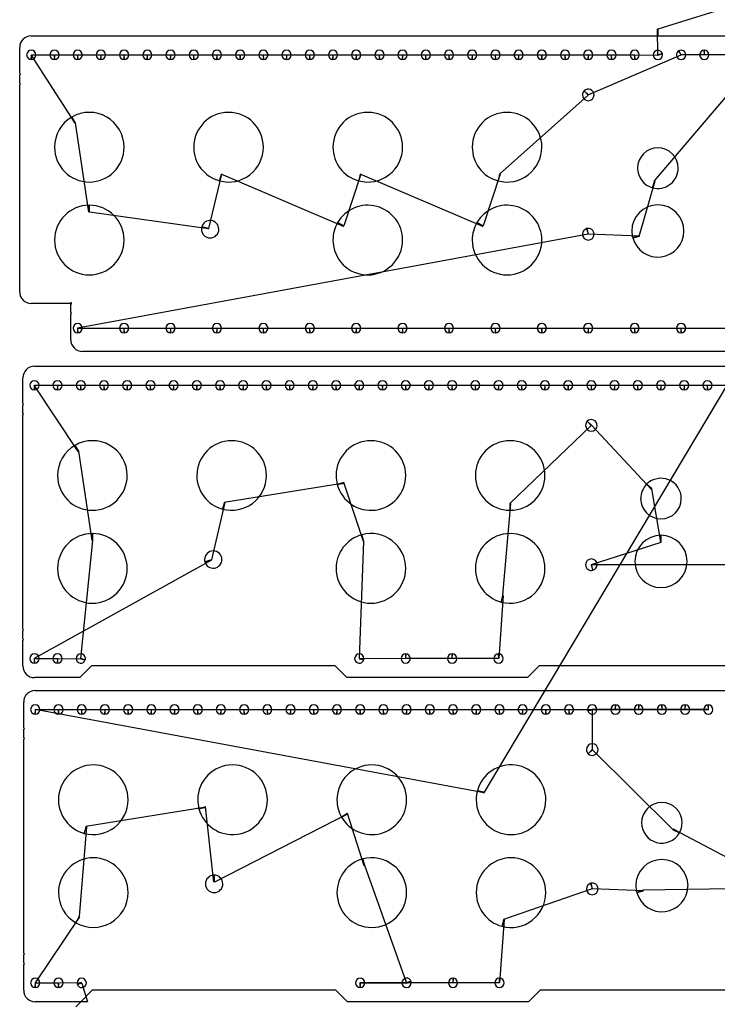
# Model space of a CAD drawing. Header units: inches. Extents: x 1 to 58.2, y 1 to 60.6.
# Tile 4 of 10: x 1 to 16, y 16.3 to 37.5. Entities that reach past the tile are written whole.
import ezdxf

# ---------------------------------------------------------------- set-up
doc = ezdxf.new("R2010")
doc.units = ezdxf.units.IN
doc.layers.get('0').update_dxf_attribs({"linetype": 'CONTINUOUS'})
doc.layers.add('3', color=7, linetype='CONTINUOUS')
doc.layers.add('9', color=7, linetype='CONTINUOUS')

msp = doc.modelspace()

# ---------------------------------------------------------------- linework, layer by layer
at = {"color": 0, "linetype": 'CONTINUOUS'}
for p, q in [((27.06, 47.806), (11.008, 20.887)), ((14.757, 37.325), (24.554, 40.392)), ((14.749, 36.769), (14.743, 37.325)), ((2.194, 35.295), (1.246, 36.765)), ((1.254, 36.765), (1.746, 36.765)), ((1.754, 36.765), (2.246, 36.765)), ((2.254, 36.765), (2.746, 36.765)), ((2.754, 36.765), (3.246, 36.765)), ((3.254, 36.765), (3.746, 36.765)), ((3.754, 36.765), (4.246, 36.765)), ((4.254, 36.765), (4.746, 36.765)), ((4.754, 36.765), (5.246, 36.765)), ((5.254, 36.765), (5.746, 36.765)), ((5.754, 36.765), (6.246, 36.765)), ((6.254, 36.765), (6.746, 36.765)), ((6.754, 36.765), (7.246, 36.765)), ((7.254, 36.765), (7.746, 36.765)), ((7.754, 36.765), (8.246, 36.765)), ((8.254, 36.765), (8.746, 36.765)), ((8.754, 36.765), (9.246, 36.765)), ((9.254, 36.765), (9.746, 36.765)), ((9.754, 36.765), (10.246, 36.765)), ((10.254, 36.765), (10.746, 36.765)), ((10.754, 36.765), (11.246, 36.765)), ((11.254, 36.765), (11.746, 36.765)), ((11.754, 36.765), (12.246, 36.765)), ((12.254, 36.765), (12.746, 36.765)), ((12.754, 36.765), (13.246, 36.765)), ((13.254, 36.765), (13.746, 36.765)), ((15.246, 36.763), (13.254, 35.907)), ((13.754, 36.765), (14.246, 36.765)), ((14.254, 36.765), (14.751, 36.761)), ((15.746, 36.765), (15.254, 36.767)), ((16.246, 36.765), (15.754, 36.765)), ((13.246, 35.899), (11.338, 34.2)), ((16.246, 35.899), (14.669, 34.05)), ((2.493, 33.378), (2.206, 35.301)), ((5.351, 34.197), (5.069, 33.029)), ((7.977, 33.073), (5.338, 34.2)), ((8.351, 34.197), (7.984, 33.084)), ((10.977, 33.073), (8.338, 34.2)), ((11.351, 34.197), (10.984, 33.084)), ((14.682, 34.047), (14.35, 32.873)), ((5.065, 33.017), (2.507, 33.378)), ((13.245, 32.902), (2.246, 30.881)), ((14.353, 32.86), (13.255, 32.904)), ((2.254, 30.881), (3.246, 30.881)), ((3.254, 30.881), (4.246, 30.881)), ((4.254, 30.881), (5.246, 30.881)), ((5.254, 30.881), (6.246, 30.881)), ((6.254, 30.881), (7.246, 30.881)), ((7.254, 30.881), (8.246, 30.881)), ((8.254, 30.881), (9.246, 30.881)), ((9.254, 30.881), (10.246, 30.881)), ((10.254, 30.881), (11.246, 30.881)), ((11.254, 30.881), (12.246, 30.881)), ((12.254, 30.881), (13.246, 30.881)), ((13.254, 30.881), (14.246, 30.881)), ((14.254, 30.881), (15.246, 30.881)), ((15.254, 30.881), (16.246, 30.881)), ((2.261, 28.224), (1.313, 29.65)), ((1.321, 29.65), (1.813, 29.65)), ((1.821, 29.65), (2.313, 29.65)), ((2.321, 29.65), (2.813, 29.65)), ((2.821, 29.65), (3.313, 29.65)), ((3.321, 29.65), (3.813, 29.65)), ((3.821, 29.65), (4.313, 29.65)), ((4.321, 29.65), (4.813, 29.65)), ((4.821, 29.65), (5.313, 29.65)), ((5.321, 29.65), (5.813, 29.65)), ((5.821, 29.65), (6.313, 29.65)), ((6.321, 29.65), (6.813, 29.65)), ((6.821, 29.65), (7.313, 29.65)), ((7.321, 29.65), (7.813, 29.65)), ((7.821, 29.65), (8.313, 29.65)), ((8.321, 29.65), (8.813, 29.65)), ((8.821, 29.65), (9.313, 29.65)), ((9.321, 29.65), (9.813, 29.65)), ((9.821, 29.65), (10.313, 29.65)), ((10.321, 29.65), (10.813, 29.65)), ((10.821, 29.65), (11.313, 29.65)), ((11.321, 29.65), (11.813, 29.65)), ((11.821, 29.65), (12.313, 29.65)), ((12.321, 29.65), (12.813, 29.65)), ((12.821, 29.65), (13.313, 29.65)), ((13.321, 29.65), (13.813, 29.65)), ((13.821, 29.65), (14.313, 29.65)), ((14.321, 29.65), (14.813, 29.65)), ((14.821, 29.65), (15.313, 29.65)), ((15.321, 29.65), (15.813, 29.65)), ((15.821, 29.65), (16.313, 29.65)), ((13.313, 28.784), (11.561, 27.108)), ((14.609, 27.41), (13.321, 28.791)), ((2.561, 26.308), (2.273, 28.231)), ((7.989, 27.546), (5.405, 27.13)), ((8.405, 26.286), (7.986, 27.559)), ((14.811, 26.27), (14.618, 27.419)), ((5.418, 27.126), (5.132, 25.894)), ((11.574, 27.108), (11.405, 25.13)), ((2.318, 23.77), (2.574, 26.308)), ((8.318, 23.77), (8.418, 26.289)), ((13.322, 25.789), (14.824, 26.27)), ((5.136, 25.882), (1.313, 23.766)), ((16.311, 25.787), (13.312, 25.786)), ((11.418, 25.126), (11.321, 23.766)), ((1.321, 23.766), (1.813, 23.766)), ((1.821, 23.766), (2.316, 23.761)), ((9.313, 23.766), (8.316, 23.761)), ((10.313, 23.766), (9.321, 23.766)), ((11.313, 23.766), (10.321, 23.766)), ((11.005, 20.874), (1.332, 22.667)), ((1.34, 22.667), (1.832, 22.667)), ((1.84, 22.667), (2.332, 22.667)), ((2.34, 22.667), (2.832, 22.667)), ((2.84, 22.667), (3.332, 22.667)), ((3.34, 22.667), (3.832, 22.667)), ((3.84, 22.667), (4.332, 22.667)), ((4.34, 22.667), (4.832, 22.667)), ((4.84, 22.667), (5.332, 22.667)), ((5.34, 22.667), (5.832, 22.667)), ((5.84, 22.667), (6.332, 22.667)), ((6.34, 22.667), (6.832, 22.667)), ((6.84, 22.667), (7.332, 22.667)), ((7.34, 22.667), (7.832, 22.667)), ((7.84, 22.667), (8.332, 22.667)), ((8.34, 22.667), (8.832, 22.667)), ((8.84, 22.667), (9.332, 22.667)), ((9.34, 22.667), (9.832, 22.667)), ((9.84, 22.667), (10.332, 22.667)), ((10.34, 22.667), (10.832, 22.667)), ((10.84, 22.667), (11.332, 22.667)), ((11.34, 22.667), (11.832, 22.667)), ((11.84, 22.667), (12.332, 22.667)), ((12.34, 22.667), (12.832, 22.667)), ((12.84, 22.667), (15.84, 22.667)), ((13.337, 22.663), (13.332, 21.809)), ((13.832, 22.667), (13.335, 22.672)), ((14.332, 22.667), (13.84, 22.667)), ((14.832, 22.667), (14.34, 22.667)), ((15.332, 22.667), (14.84, 22.667)), ((15.832, 22.667), (15.34, 22.667)), ((13.34, 21.801), (15.082, 20.079)), ((5.183, 18.953), (5.005, 20.576)), ((5.008, 20.564), (2.424, 20.147)), ((8.07, 20.42), (5.196, 18.953)), ((8.424, 19.303), (8.063, 20.431)), ((2.437, 20.144), (2.28, 18.209)), ((15.088, 20.09), (21.34, 16.783)), ((9.335, 16.788), (8.437, 19.307)), ((13.331, 18.804), (11.424, 18.147)), ((14.439, 18.762), (13.341, 18.807)), ((16.33, 18.805), (14.436, 18.775)), ((2.292, 18.202), (1.332, 16.783)), ((11.437, 18.144), (11.34, 16.783)), ((1.34, 16.783), (1.832, 16.783)), ((1.84, 16.783), (2.335, 16.787)), ((2.337, 16.779), (2.464, 16.373)), ((10.332, 16.783), (8.332, 16.783)), ((8.34, 16.783), (9.337, 16.779)), ((11.332, 16.783), (10.34, 16.783))]:
    msp.add_line(p, q, dxfattribs=at)
at = {"layer": '3', "color": 3, "linetype": 'CONTINUOUS'}
for p, q in [((1.25, 37.175), (14.75, 37.175)), ((14.75, 37.175), (28.25, 37.175)), ((1, 36.37), (1, 36.925)), ((1, 36.158), (1, 36.34)), ((1, 31.663), (1, 36.128)), ((2.085, 31.413), (1.25, 31.413)), ((2.1, 31.216), (2.1, 31.398)), ((2.1, 30.631), (2.1, 31.186)), ((27.15, 30.381), (2.35, 30.381)), ((1.317, 30.06), (28.317, 30.06)), ((1.067, 29.255), (1.067, 29.81)), ((1.067, 29.043), (1.067, 29.225)), ((1.067, 24.403), (1.067, 29.013)), ((1.067, 24.191), (1.067, 24.373)), ((1.067, 23.606), (1.067, 24.161)), ((2.545, 23.606), (2.295, 23.356)), ((7.795, 23.606), (2.545, 23.606)), ((8.045, 23.356), (7.795, 23.606)), ((12.192, 23.606), (11.942, 23.356)), ((17.442, 23.606), (12.192, 23.606)), ((2.295, 23.356), (1.317, 23.356)), ((11.942, 23.356), (8.045, 23.356)), ((1.336, 23.077), (28.336, 23.077)), ((1.086, 22.272), (1.086, 22.827)), ((1.086, 22.06), (1.086, 22.242)), ((1.086, 17.42), (1.086, 22.03)), ((1.086, 17.208), (1.086, 17.39)), ((1.086, 16.623), (1.086, 17.178)), ((2.564, 16.623), (2.314, 16.373)), ((7.814, 16.623), (2.564, 16.623)), ((8.064, 16.373), (7.814, 16.623)), ((12.211, 16.623), (11.961, 16.373)), ((17.461, 16.623), (12.211, 16.623)), ((2.314, 16.373), (1.336, 16.373)), ((11.961, 16.373), (8.064, 16.373))]:
    msp.add_line(p, q, dxfattribs=at)
for centre, radius, start, end in [((1.25, 36.925), 0.25, 90, 180), ((1.25, 36.765), 0.1, 360, 180), ((1.25, 36.765), 0.1, 180, 270), ((1.25, 36.765), 0.1, 270, 0), ((1.75, 36.765), 0.1, 360, 180), ((1.75, 36.765), 0.1, 180, 270), ((1.75, 36.765), 0.1, 270, 0), ((2.25, 36.765), 0.1, 360, 180), ((2.25, 36.765), 0.1, 180, 270), ((2.25, 36.765), 0.1, 270, 0), ((2.75, 36.765), 0.1, 360, 180), ((2.75, 36.765), 0.1, 180, 270), ((2.75, 36.765), 0.1, 270, 0), ((3.25, 36.765), 0.1, 360, 180), ((3.25, 36.765), 0.1, 180, 270), ((3.25, 36.765), 0.1, 270, 0), ((3.75, 36.765), 0.1, 360, 180), ((3.75, 36.765), 0.1, 180, 270), ((3.75, 36.765), 0.1, 270, 0), ((4.25, 36.765), 0.1, 360, 180), ((4.25, 36.765), 0.1, 180, 270), ((4.25, 36.765), 0.1, 270, 0), ((4.75, 36.765), 0.1, 360, 180), ((4.75, 36.765), 0.1, 180, 270), ((4.75, 36.765), 0.1, 270, 0), ((5.25, 36.765), 0.1, 360, 180), ((5.25, 36.765), 0.1, 180, 270), ((5.25, 36.765), 0.1, 270, 0), ((5.75, 36.765), 0.1, 360, 180), ((5.75, 36.765), 0.1, 180, 270), ((5.75, 36.765), 0.1, 270, 0), ((6.25, 36.765), 0.1, 360, 180), ((6.25, 36.765), 0.1, 180, 270), ((6.25, 36.765), 0.1, 270, 0), ((6.75, 36.765), 0.1, 360, 180), ((6.75, 36.765), 0.1, 180, 270), ((6.75, 36.765), 0.1, 270, 0), ((7.25, 36.765), 0.1, 360, 180), ((7.25, 36.765), 0.1, 180, 270), ((7.25, 36.765), 0.1, 270, 0), ((7.75, 36.765), 0.1, 360, 180), ((7.75, 36.765), 0.1, 180, 270), ((7.75, 36.765), 0.1, 270, 0), ((8.25, 36.765), 0.1, 360, 180), ((8.25, 36.765), 0.1, 180, 270), ((8.25, 36.765), 0.1, 270, 0), ((8.75, 36.765), 0.1, 360, 180), ((8.75, 36.765), 0.1, 180, 270), ((8.75, 36.765), 0.1, 270, 0), ((9.25, 36.765), 0.1, 360, 180), ((9.25, 36.765), 0.1, 180, 270), ((9.25, 36.765), 0.1, 270, 0), ((9.75, 36.765), 0.1, 360, 180), ((9.75, 36.765), 0.1, 180, 270), ((9.75, 36.765), 0.1, 270, 0), ((10.25, 36.765), 0.1, 360, 180), ((10.25, 36.765), 0.1, 180, 270), ((10.25, 36.765), 0.1, 270, 0), ((10.75, 36.765), 0.1, 360, 180), ((10.75, 36.765), 0.1, 180, 270), ((10.75, 36.765), 0.1, 270, 0), ((11.25, 36.765), 0.1, 360, 180), ((11.25, 36.765), 0.1, 180, 270), ((11.25, 36.765), 0.1, 270, 0), ((11.75, 36.765), 0.1, 360, 180), ((11.75, 36.765), 0.1, 180, 270), ((11.75, 36.765), 0.1, 270, 0), ((12.25, 36.765), 0.1, 360, 180), ((12.25, 36.765), 0.1, 180, 270), ((12.25, 36.765), 0.1, 270, 0), ((12.75, 36.765), 0.1, 360, 180), ((12.75, 36.765), 0.1, 180, 270), ((12.75, 36.765), 0.1, 270, 0), ((13.25, 36.765), 0.1, 360, 180), ((13.25, 36.765), 0.1, 180, 270), ((13.25, 36.765), 0.1, 270, 0), ((13.75, 36.765), 0.1, 360, 180), ((13.75, 36.765), 0.1, 180, 270), ((13.75, 36.765), 0.1, 270, 0), ((14.25, 36.765), 0.1, 360, 180), ((14.25, 36.765), 0.1, 180, 270), ((14.25, 36.765), 0.1, 270, 0), ((14.75, 36.765), 0.1, 15, 180), ((14.75, 36.765), 0.1, 180, 360), ((14.75, 36.765), 0.1, 360, 15), ((15.25, 36.765), 0.1, 120, 180), ((15.25, 36.765), 0.1, 180, 360), ((15.25, 36.765), 0.1, 360, 120), ((15.75, 36.765), 0.1, 90, 180), ((15.75, 36.765), 0.1, 180, 360), ((15.75, 36.765), 0.1, 360, 90), ((1, 36.355), 0.015, 270, 90), ((1, 36.143), 0.015, 270, 90), ((13.25, 35.903), 0.125, 135, 180), ((13.25, 35.903), 0.125, 180, 360), ((13.25, 35.903), 0.125, 360, 135), ((2.5, 34.778), 0.75, 120, 180), ((2.5, 34.778), 0.75, 360, 120), ((5.5, 34.778), 0.75, 360, 180), ((8.5, 34.778), 0.75, 360, 180), ((11.5, 34.778), 0.75, 360, 180), ((2.5, 34.778), 0.75, 180, 360), ((5.5, 34.778), 0.75, 180, 255), ((5.5, 34.778), 0.75, 255, 0), ((8.5, 34.778), 0.75, 180, 255), ((8.5, 34.778), 0.75, 255, 0), ((11.5, 34.778), 0.75, 180, 255), ((11.5, 34.778), 0.75, 255, 0), ((14.75, 34.326), 0.438, 360, 180), ((14.75, 34.326), 0.437, 180, 255), ((14.75, 34.326), 0.437, 255, 0), ((2.5, 32.778), 0.75, 90, 180), ((2.5, 32.778), 0.75, 360, 90), ((8.5, 32.778), 0.75, 360, 150), ((11.5, 32.778), 0.75, 360, 150), ((14.75, 32.973), 0.562, 360, 180), ((5.103, 33.013), 0.187, 360, 165), ((8.5, 32.778), 0.75, 150, 180), ((11.5, 32.778), 0.75, 150, 180), ((5.103, 33.013), 0.187, 165, 180), ((5.103, 33.013), 0.188, 180, 360), ((13.25, 32.903), 0.125, 105, 180), ((13.25, 32.903), 0.125, 180, 360), ((13.25, 32.903), 0.125, 360, 105), ((14.75, 32.973), 0.562, 180, 195), ((14.75, 32.973), 0.562, 195, 0), ((2.5, 32.778), 0.75, 180, 360), ((8.5, 32.778), 0.75, 180, 360), ((11.5, 32.778), 0.75, 180, 360), ((1.25, 31.663), 0.25, 180, 270), ((2.1, 31.413), 0.015, 45, 180), ((2.1, 31.413), 0.015, 270, 45), ((2.1, 31.201), 0.015, 270, 90), ((2.25, 30.881), 0.1, 360, 180), ((3.25, 30.881), 0.1, 360, 180), ((4.25, 30.881), 0.1, 360, 180), ((5.25, 30.881), 0.1, 360, 180), ((6.25, 30.881), 0.1, 360, 180), ((7.25, 30.881), 0.1, 360, 180), ((8.25, 30.881), 0.1, 360, 180), ((9.25, 30.881), 0.1, 360, 180), ((10.25, 30.881), 0.1, 360, 180), ((11.25, 30.881), 0.1, 360, 180), ((12.25, 30.881), 0.1, 360, 180), ((13.25, 30.881), 0.1, 360, 180), ((14.25, 30.881), 0.1, 360, 180), ((15.25, 30.881), 0.1, 360, 180), ((2.25, 30.881), 0.1, 180, 270), ((2.25, 30.881), 0.1, 270, 0), ((3.25, 30.881), 0.1, 180, 270), ((3.25, 30.881), 0.1, 270, 0), ((4.25, 30.881), 0.1, 180, 270), ((4.25, 30.881), 0.1, 270, 0), ((5.25, 30.881), 0.1, 180, 270), ((5.25, 30.881), 0.1, 270, 0), ((6.25, 30.881), 0.1, 180, 270), ((6.25, 30.881), 0.1, 270, 0), ((7.25, 30.881), 0.1, 180, 270), ((7.25, 30.881), 0.1, 270, 0), ((8.25, 30.881), 0.1, 180, 270), ((8.25, 30.881), 0.1, 270, 0), ((9.25, 30.881), 0.1, 180, 270), ((9.25, 30.881), 0.1, 270, 0), ((10.25, 30.881), 0.1, 180, 270), ((10.25, 30.881), 0.1, 270, 0), ((11.25, 30.881), 0.1, 180, 270), ((11.25, 30.881), 0.1, 270, 0), ((12.25, 30.881), 0.1, 180, 270), ((12.25, 30.881), 0.1, 270, 0), ((13.25, 30.881), 0.1, 180, 270), ((13.25, 30.881), 0.1, 270, 0), ((14.25, 30.881), 0.1, 180, 270), ((14.25, 30.881), 0.1, 270, 0), ((15.25, 30.881), 0.1, 180, 270), ((15.25, 30.881), 0.1, 270, 0), ((2.35, 30.631), 0.25, 180, 270), ((1.317, 29.81), 0.25, 90, 180), ((1.317, 29.65), 0.1, 360, 180), ((1.817, 29.65), 0.1, 360, 180), ((2.317, 29.65), 0.1, 360, 180), ((2.817, 29.65), 0.1, 360, 180), ((3.317, 29.65), 0.1, 360, 180), ((3.817, 29.65), 0.1, 360, 180), ((4.317, 29.65), 0.1, 360, 180), ((4.817, 29.65), 0.1, 360, 180), ((5.317, 29.65), 0.1, 360, 180), ((5.817, 29.65), 0.1, 360, 180), ((6.317, 29.65), 0.1, 360, 180), ((6.817, 29.65), 0.1, 360, 180), ((7.317, 29.65), 0.1, 360, 180), ((7.817, 29.65), 0.1, 360, 180), ((8.317, 29.65), 0.1, 360, 180), ((8.817, 29.65), 0.1, 360, 180), ((9.317, 29.65), 0.1, 360, 180), ((9.817, 29.65), 0.1, 360, 180), ((10.317, 29.65), 0.1, 360, 180), ((10.817, 29.65), 0.1, 360, 180), ((11.317, 29.65), 0.1, 360, 180), ((11.817, 29.65), 0.1, 360, 180), ((12.317, 29.65), 0.1, 360, 180), ((12.817, 29.65), 0.1, 360, 180), ((13.317, 29.65), 0.1, 360, 180), ((13.817, 29.65), 0.1, 360, 180), ((14.317, 29.65), 0.1, 360, 180), ((14.817, 29.65), 0.1, 360, 180), ((15.317, 29.65), 0.1, 360, 180), ((15.817, 29.65), 0.1, 360, 180), ((1.317, 29.65), 0.1, 180, 270), ((1.317, 29.65), 0.1, 270, 0), ((1.817, 29.65), 0.1, 180, 270), ((1.817, 29.65), 0.1, 270, 0), ((2.317, 29.65), 0.1, 180, 270), ((2.317, 29.65), 0.1, 270, 0), ((2.817, 29.65), 0.1, 180, 270), ((2.817, 29.65), 0.1, 270, 0), ((3.317, 29.65), 0.1, 180, 270), ((3.317, 29.65), 0.1, 270, 0), ((3.817, 29.65), 0.1, 180, 270), ((3.817, 29.65), 0.1, 270, 0), ((4.317, 29.65), 0.1, 180, 270), ((4.317, 29.65), 0.1, 270, 0), ((4.817, 29.65), 0.1, 180, 270), ((4.817, 29.65), 0.1, 270, 0), ((5.317, 29.65), 0.1, 180, 270), ((5.317, 29.65), 0.1, 270, 0), ((5.817, 29.65), 0.1, 180, 270), ((5.817, 29.65), 0.1, 270, 0), ((6.317, 29.65), 0.1, 180, 270), ((6.317, 29.65), 0.1, 270, 0), ((6.817, 29.65), 0.1, 180, 270), ((6.817, 29.65), 0.1, 270, 0), ((7.317, 29.65), 0.1, 180, 270), ((7.317, 29.65), 0.1, 270, 0), ((7.817, 29.65), 0.1, 180, 270), ((7.817, 29.65), 0.1, 270, 0), ((8.317, 29.65), 0.1, 180, 270), ((8.317, 29.65), 0.1, 270, 0), ((8.817, 29.65), 0.1, 180, 270), ((8.817, 29.65), 0.1, 270, 0), ((9.317, 29.65), 0.1, 180, 270), ((9.317, 29.65), 0.1, 270, 0), ((9.817, 29.65), 0.1, 180, 270), ((9.817, 29.65), 0.1, 270, 0), ((10.317, 29.65), 0.1, 180, 270), ((10.317, 29.65), 0.1, 270, 0), ((10.817, 29.65), 0.1, 180, 270), ((10.817, 29.65), 0.1, 270, 0), ((11.317, 29.65), 0.1, 180, 270), ((11.317, 29.65), 0.1, 270, 0), ((11.817, 29.65), 0.1, 180, 270), ((11.817, 29.65), 0.1, 270, 0), ((12.317, 29.65), 0.1, 180, 270), ((12.317, 29.65), 0.1, 270, 0), ((12.817, 29.65), 0.1, 180, 270), ((12.817, 29.65), 0.1, 270, 0), ((13.317, 29.65), 0.1, 180, 270), ((13.317, 29.65), 0.1, 270, 0), ((13.817, 29.65), 0.1, 180, 270), ((13.817, 29.65), 0.1, 270, 0), ((14.317, 29.65), 0.1, 180, 270), ((14.317, 29.65), 0.1, 270, 0), ((14.817, 29.65), 0.1, 180, 270), ((14.817, 29.65), 0.1, 270, 0), ((15.317, 29.65), 0.1, 180, 270), ((15.317, 29.65), 0.1, 270, 0), ((15.817, 29.65), 0.1, 180, 270), ((15.817, 29.65), 0.1, 270, 0), ((1.067, 29.24), 0.015, 270, 90), ((1.067, 29.028), 0.015, 270, 90), ((13.317, 28.787), 0.125, 135, 180), ((13.317, 28.787), 0.125, 360, 135), ((13.317, 28.787), 0.125, 180, 360), ((2.567, 27.708), 0.75, 360, 120), ((5.567, 27.708), 0.75, 360, 180), ((8.567, 27.708), 0.75, 360, 180), ((11.567, 27.708), 0.75, 360, 180), ((2.567, 27.708), 0.75, 120, 180), ((2.567, 27.708), 0.75, 180, 360), ((5.567, 27.708), 0.75, 180, 255), ((5.567, 27.708), 0.75, 255, 0), ((8.567, 27.708), 0.75, 180, 195), ((8.567, 27.708), 0.75, 195, 0), ((11.567, 27.708), 0.75, 180, 270), ((11.567, 27.708), 0.75, 270, 0), ((14.817, 27.211), 0.437, 360, 135), ((14.817, 27.211), 0.437, 135, 180), ((14.817, 27.211), 0.438, 180, 360), ((2.567, 25.708), 0.75, 90, 180), ((2.567, 25.708), 0.75, 360, 90), ((8.567, 25.708), 0.75, 105, 180), ((8.567, 25.708), 0.75, 360, 105), ((11.567, 25.708), 0.75, 360, 180), ((14.817, 25.858), 0.562, 90, 180), ((14.817, 25.858), 0.562, 360, 90), ((5.17, 25.898), 0.187, 360, 180), ((5.17, 25.898), 0.187, 180, 195), ((5.17, 25.898), 0.187, 195, 0), ((13.317, 25.787), 0.125, 360, 180), ((2.567, 25.708), 0.75, 180, 360), ((8.567, 25.708), 0.75, 180, 360), ((11.567, 25.708), 0.75, 180, 255), ((11.567, 25.708), 0.75, 255, 0), ((13.317, 25.787), 0.125, 180, 285), ((13.317, 25.787), 0.125, 285, 0), ((14.817, 25.858), 0.563, 180, 360), ((1.067, 24.388), 0.015, 270, 90), ((1.067, 24.176), 0.015, 270, 90), ((1.317, 23.766), 0.1, 360, 180), ((1.317, 23.766), 0.1, 180, 270), ((1.317, 23.766), 0.1, 270, 0), ((1.817, 23.766), 0.1, 360, 180), ((1.817, 23.766), 0.1, 180, 270), ((1.817, 23.766), 0.1, 270, 0), ((2.317, 23.766), 0.1, 360, 180), ((2.317, 23.766), 0.1, 180, 345), ((2.317, 23.766), 0.1, 345, 0), ((8.317, 23.766), 0.1, 360, 180), ((8.317, 23.766), 0.1, 180, 345), ((8.317, 23.766), 0.1, 345, 0), ((9.317, 23.766), 0.1, 90, 180), ((9.317, 23.766), 0.1, 180, 360), ((9.317, 23.766), 0.1, 360, 90), ((10.317, 23.766), 0.1, 90, 180), ((10.317, 23.766), 0.1, 180, 360), ((10.317, 23.766), 0.1, 360, 90), ((11.317, 23.766), 0.1, 90, 180), ((11.317, 23.766), 0.1, 180, 360), ((11.317, 23.766), 0.1, 360, 90), ((1.317, 23.606), 0.25, 180.0003, 270.0003), ((1.336, 22.827), 0.25, 90, 180), ((1.336, 22.667), 0.1, 360, 180), ((1.836, 22.667), 0.1, 360, 180), ((2.336, 22.667), 0.1, 360, 180), ((2.836, 22.667), 0.1, 360, 180), ((3.336, 22.667), 0.1, 360, 180), ((3.836, 22.667), 0.1, 360, 180), ((4.336, 22.667), 0.1, 360, 180), ((4.836, 22.667), 0.1, 360, 180), ((5.336, 22.667), 0.1, 360, 180), ((5.836, 22.667), 0.1, 360, 180), ((6.336, 22.667), 0.1, 360, 180), ((6.836, 22.667), 0.1, 360, 180), ((7.336, 22.667), 0.1, 360, 180), ((7.836, 22.667), 0.1, 360, 180), ((8.336, 22.667), 0.1, 360, 180), ((8.836, 22.667), 0.1, 360, 180), ((9.336, 22.667), 0.1, 360, 180), ((9.836, 22.667), 0.1, 360, 180), ((10.336, 22.667), 0.1, 360, 180), ((10.836, 22.667), 0.1, 360, 180), ((11.336, 22.667), 0.1, 360, 180), ((11.836, 22.667), 0.1, 360, 180), ((12.336, 22.667), 0.1, 360, 180), ((12.836, 22.667), 0.1, 360, 180), ((13.336, 22.667), 0.1, 360, 180), ((13.836, 22.667), 0.1, 90, 180), ((13.836, 22.667), 0.1, 360, 90), ((14.336, 22.667), 0.1, 90, 180), ((14.336, 22.667), 0.1, 360, 90), ((14.836, 22.667), 0.1, 90, 180), ((14.836, 22.667), 0.1, 360, 90), ((15.336, 22.667), 0.1, 90, 180), ((15.336, 22.667), 0.1, 360, 90), ((15.836, 22.667), 0.1, 90, 180), ((15.836, 22.667), 0.1, 360, 90), ((1.336, 22.667), 0.1, 180, 270), ((1.336, 22.667), 0.1, 270, 0), ((1.836, 22.667), 0.1, 180, 270), ((1.836, 22.667), 0.1, 270, 0), ((2.336, 22.667), 0.1, 180, 270), ((2.336, 22.667), 0.1, 270, 0), ((2.836, 22.667), 0.1, 180, 270), ((2.836, 22.667), 0.1, 270, 0), ((3.336, 22.667), 0.1, 180, 270), ((3.336, 22.667), 0.1, 270, 0), ((3.836, 22.667), 0.1, 180, 270), ((3.836, 22.667), 0.1, 270, 0), ((4.336, 22.667), 0.1, 180, 270), ((4.336, 22.667), 0.1, 270, 0), ((4.836, 22.667), 0.1, 180, 270), ((4.836, 22.667), 0.1, 270, 0), ((5.336, 22.667), 0.1, 180, 270), ((5.336, 22.667), 0.1, 270, 0), ((5.836, 22.667), 0.1, 180, 270), ((5.836, 22.667), 0.1, 270, 0), ((6.336, 22.667), 0.1, 180, 270), ((6.336, 22.667), 0.1, 270, 0), ((6.836, 22.667), 0.1, 180, 270), ((6.836, 22.667), 0.1, 270, 0), ((7.336, 22.667), 0.1, 180, 270), ((7.336, 22.667), 0.1, 270, 0), ((7.836, 22.667), 0.1, 180, 270), ((7.836, 22.667), 0.1, 270, 0), ((8.336, 22.667), 0.1, 180, 270), ((8.336, 22.667), 0.1, 270, 0), ((8.836, 22.667), 0.1, 180, 270), ((8.836, 22.667), 0.1, 270, 0), ((9.336, 22.667), 0.1, 180, 270), ((9.336, 22.667), 0.1, 270, 0), ((9.836, 22.667), 0.1, 180, 270), ((9.836, 22.667), 0.1, 270, 0), ((10.336, 22.667), 0.1, 180, 270), ((10.336, 22.667), 0.1, 270, 0), ((10.836, 22.667), 0.1, 180, 270), ((10.836, 22.667), 0.1, 270, 0), ((11.336, 22.667), 0.1, 180, 270), ((11.336, 22.667), 0.1, 270, 0), ((11.836, 22.667), 0.1, 180, 270), ((11.836, 22.667), 0.1, 270, 0), ((12.336, 22.667), 0.1, 180, 270), ((12.336, 22.667), 0.1, 270, 0), ((12.836, 22.667), 0.1, 180, 270), ((12.836, 22.667), 0.1, 270, 0), ((13.336, 22.667), 0.1, 180, 195), ((13.336, 22.667), 0.1, 195, 0), ((13.836, 22.667), 0.1, 180, 360), ((14.336, 22.667), 0.1, 180, 360), ((14.836, 22.667), 0.1, 180, 360), ((15.336, 22.667), 0.1, 180, 360), ((15.836, 22.667), 0.1, 180, 360), ((1.086, 22.257), 0.015, 270, 90), ((1.086, 22.045), 0.015, 270, 90), ((13.336, 21.805), 0.125, 360, 180), ((13.336, 21.805), 0.125, 180, 225), ((13.336, 21.805), 0.125, 225, 0), ((2.586, 20.725), 0.75, 360, 180), ((5.586, 20.725), 0.75, 360, 180), ((8.586, 20.725), 0.75, 360, 180), ((11.586, 20.725), 0.75, 360, 165), ((11.586, 20.725), 0.75, 165, 180), ((2.586, 20.725), 0.75, 180, 255), ((2.586, 20.725), 0.75, 255, 0), ((5.586, 20.725), 0.75, 180, 195), ((5.586, 20.725), 0.75, 195, 0), ((8.586, 20.725), 0.75, 180, 210), ((8.586, 20.725), 0.75, 210, 0), ((11.586, 20.725), 0.75, 180, 360), ((14.836, 20.228), 0.438, 360, 180), ((14.836, 20.228), 0.437, 180, 330), ((14.836, 20.228), 0.437, 330, 0), ((2.586, 18.725), 0.75, 360, 180), ((8.586, 18.725), 0.75, 105, 180), ((8.586, 18.725), 0.75, 360, 105), ((11.586, 18.725), 0.75, 360, 180), ((14.836, 18.875), 0.563, 360, 180), ((5.19, 18.915), 0.187, 90, 180), ((5.19, 18.915), 0.187, 360, 90), ((5.19, 18.915), 0.188, 180, 360), ((13.336, 18.805), 0.125, 105, 180), ((13.336, 18.805), 0.125, 360, 105), ((14.836, 18.875), 0.562, 180, 195), ((14.836, 18.875), 0.562, 195, 0), ((2.586, 18.725), 0.75, 180, 240), ((2.586, 18.725), 0.75, 240, 0), ((8.586, 18.725), 0.75, 180, 360), ((11.586, 18.725), 0.75, 180, 255), ((11.586, 18.725), 0.75, 255, 0), ((13.336, 18.805), 0.125, 180, 360), ((1.086, 17.405), 0.015, 270, 90), ((1.086, 17.193), 0.015, 270, 90), ((1.336, 16.783), 0.1, 360, 180), ((1.336, 16.783), 0.1, 180, 270), ((1.336, 16.783), 0.1, 270, 0), ((1.836, 16.783), 0.1, 360, 180), ((1.836, 16.783), 0.1, 180, 270), ((1.836, 16.783), 0.1, 270, 0), ((2.336, 16.783), 0.1, 360, 180), ((2.336, 16.783), 0.1, 180, 195), ((2.336, 16.783), 0.1, 195, 0), ((8.336, 16.783), 0.1, 360, 180), ((8.336, 16.783), 0.1, 180, 270), ((8.336, 16.783), 0.1, 270, 0), ((9.336, 16.783), 0.1, 15, 180), ((9.336, 16.783), 0.1, 180, 360), ((9.336, 16.783), 0.1, 360, 15), ((10.336, 16.783), 0.1, 90, 180), ((10.336, 16.783), 0.1, 180, 360), ((10.336, 16.783), 0.1, 360, 90), ((11.336, 16.783), 0.1, 90, 180), ((11.336, 16.783), 0.1, 180, 360), ((11.336, 16.783), 0.1, 360, 90), ((1.336, 16.623), 0.25, 180.0003, 270.0003)]:
    msp.add_arc(centre, radius, start, end, dxfattribs=at)
at = {"layer": '9', "color": 9, "linetype": 'CONTINUOUS'}
for p, q in [((14.743, 37.325), (14.75, 37.175)), ((14.75, 37.175), (14.757, 37.325)), ((1.246, 36.765), (1.25, 36.665)), ((1.25, 36.665), (1.254, 36.765)), ((1.746, 36.765), (1.75, 36.665)), ((1.75, 36.665), (1.754, 36.765)), ((2.246, 36.765), (2.25, 36.665)), ((2.25, 36.665), (2.254, 36.765)), ((2.746, 36.765), (2.75, 36.665)), ((2.75, 36.665), (2.754, 36.765)), ((3.246, 36.765), (3.25, 36.665)), ((3.25, 36.665), (3.254, 36.765)), ((3.746, 36.765), (3.75, 36.665)), ((3.75, 36.665), (3.754, 36.765)), ((4.246, 36.765), (4.25, 36.665)), ((4.25, 36.665), (4.254, 36.765)), ((4.746, 36.765), (4.75, 36.665)), ((4.75, 36.665), (4.754, 36.765)), ((5.246, 36.765), (5.25, 36.665)), ((5.25, 36.665), (5.254, 36.765)), ((5.746, 36.765), (5.75, 36.665)), ((5.75, 36.665), (5.754, 36.765)), ((6.246, 36.765), (6.25, 36.665)), ((6.25, 36.665), (6.254, 36.765)), ((6.746, 36.765), (6.75, 36.665)), ((6.75, 36.665), (6.754, 36.765)), ((7.246, 36.765), (7.25, 36.665)), ((7.25, 36.665), (7.254, 36.765)), ((7.746, 36.765), (7.75, 36.665)), ((7.75, 36.665), (7.754, 36.765)), ((8.246, 36.765), (8.25, 36.665)), ((8.25, 36.665), (8.254, 36.765)), ((8.746, 36.765), (8.75, 36.665)), ((8.75, 36.665), (8.754, 36.765)), ((9.246, 36.765), (9.25, 36.665)), ((9.25, 36.665), (9.254, 36.765)), ((9.746, 36.765), (9.75, 36.665)), ((9.75, 36.665), (9.754, 36.765)), ((10.246, 36.765), (10.25, 36.665)), ((10.25, 36.665), (10.254, 36.765)), ((10.746, 36.765), (10.75, 36.665)), ((10.75, 36.665), (10.754, 36.765)), ((11.246, 36.765), (11.25, 36.665)), ((11.25, 36.665), (11.254, 36.765)), ((11.746, 36.765), (11.75, 36.665)), ((11.75, 36.665), (11.754, 36.765)), ((12.246, 36.765), (12.25, 36.665)), ((12.25, 36.665), (12.254, 36.765)), ((12.746, 36.765), (12.75, 36.665)), ((12.75, 36.665), (12.754, 36.765)), ((13.246, 36.765), (13.25, 36.665)), ((13.25, 36.665), (13.254, 36.765)), ((13.746, 36.765), (13.75, 36.665)), ((13.75, 36.665), (13.754, 36.765)), ((14.246, 36.765), (14.25, 36.665)), ((14.25, 36.665), (14.254, 36.765)), ((14.847, 36.791), (14.749, 36.769)), ((14.751, 36.761), (14.847, 36.791)), ((15.254, 36.767), (15.2, 36.852)), ((15.2, 36.852), (15.246, 36.763)), ((15.75, 36.865), (15.746, 36.765)), ((15.754, 36.765), (15.75, 36.865)), ((13.254, 35.907), (13.162, 35.991)), ((13.162, 35.991), (13.246, 35.899)), ((2.206, 35.301), (2.125, 35.428)), ((2.125, 35.428), (2.194, 35.295)), ((5.338, 34.2), (5.306, 34.054)), ((5.306, 34.054), (5.351, 34.197)), ((8.338, 34.2), (8.306, 34.054)), ((8.306, 34.054), (8.351, 34.197)), ((11.338, 34.2), (11.306, 34.054)), ((11.306, 34.054), (11.351, 34.197)), ((14.669, 34.05), (14.637, 33.904)), ((14.637, 33.904), (14.682, 34.047)), ((2.5, 33.528), (2.493, 33.378)), ((2.507, 33.378), (2.5, 33.528)), ((7.984, 33.084), (7.85, 33.153)), ((7.85, 33.153), (7.977, 33.073)), ((10.984, 33.084), (10.85, 33.153)), ((10.85, 33.153), (10.977, 33.073)), ((5.069, 33.029), (4.922, 33.062)), ((4.922, 33.062), (5.065, 33.017)), ((13.255, 32.904), (13.218, 33.024)), ((13.218, 33.024), (13.245, 32.902)), ((14.35, 32.873), (14.207, 32.828)), ((14.207, 32.828), (14.353, 32.86)), ((2.246, 30.881), (2.25, 30.781)), ((2.25, 30.781), (2.254, 30.881)), ((3.246, 30.881), (3.25, 30.781)), ((3.25, 30.781), (3.254, 30.881)), ((4.246, 30.881), (4.25, 30.781)), ((4.25, 30.781), (4.254, 30.881)), ((5.246, 30.881), (5.25, 30.781)), ((5.25, 30.781), (5.254, 30.881)), ((6.246, 30.881), (6.25, 30.781)), ((6.25, 30.781), (6.254, 30.881)), ((7.246, 30.881), (7.25, 30.781)), ((7.25, 30.781), (7.254, 30.881)), ((8.246, 30.881), (8.25, 30.781)), ((8.25, 30.781), (8.254, 30.881)), ((9.246, 30.881), (9.25, 30.781)), ((9.25, 30.781), (9.254, 30.881)), ((10.246, 30.881), (10.25, 30.781)), ((10.25, 30.781), (10.254, 30.881)), ((11.246, 30.881), (11.25, 30.781)), ((11.25, 30.781), (11.254, 30.881)), ((12.246, 30.881), (12.25, 30.781)), ((12.25, 30.781), (12.254, 30.881)), ((13.246, 30.881), (13.25, 30.781)), ((13.25, 30.781), (13.254, 30.881)), ((14.246, 30.881), (14.25, 30.781)), ((14.25, 30.781), (14.254, 30.881)), ((15.246, 30.881), (15.25, 30.781)), ((15.25, 30.781), (15.254, 30.881)), ((1.313, 29.65), (1.317, 29.55)), ((1.317, 29.55), (1.321, 29.65)), ((1.813, 29.65), (1.817, 29.55)), ((1.817, 29.55), (1.821, 29.65)), ((2.313, 29.65), (2.317, 29.55)), ((2.317, 29.55), (2.321, 29.65)), ((2.813, 29.65), (2.817, 29.55)), ((2.817, 29.55), (2.821, 29.65)), ((3.313, 29.65), (3.317, 29.55)), ((3.317, 29.55), (3.321, 29.65)), ((3.813, 29.65), (3.817, 29.55)), ((3.817, 29.55), (3.821, 29.65)), ((4.313, 29.65), (4.317, 29.55)), ((4.317, 29.55), (4.321, 29.65)), ((4.813, 29.65), (4.817, 29.55)), ((4.817, 29.55), (4.821, 29.65)), ((5.313, 29.65), (5.317, 29.55)), ((5.317, 29.55), (5.321, 29.65)), ((5.813, 29.65), (5.817, 29.55)), ((5.817, 29.55), (5.821, 29.65)), ((6.313, 29.65), (6.317, 29.55)), ((6.317, 29.55), (6.321, 29.65)), ((6.813, 29.65), (6.817, 29.55)), ((6.817, 29.55), (6.821, 29.65)), ((7.313, 29.65), (7.317, 29.55)), ((7.317, 29.55), (7.321, 29.65)), ((7.813, 29.65), (7.817, 29.55)), ((7.817, 29.55), (7.821, 29.65)), ((8.313, 29.65), (8.317, 29.55)), ((8.317, 29.55), (8.321, 29.65)), ((8.813, 29.65), (8.817, 29.55)), ((8.817, 29.55), (8.821, 29.65)), ((9.313, 29.65), (9.317, 29.55)), ((9.317, 29.55), (9.321, 29.65)), ((9.813, 29.65), (9.817, 29.55)), ((9.817, 29.55), (9.821, 29.65)), ((10.313, 29.65), (10.317, 29.55)), ((10.317, 29.55), (10.321, 29.65)), ((10.813, 29.65), (10.817, 29.55)), ((10.817, 29.55), (10.821, 29.65)), ((11.313, 29.65), (11.317, 29.55)), ((11.317, 29.55), (11.321, 29.65)), ((11.813, 29.65), (11.817, 29.55)), ((11.817, 29.55), (11.821, 29.65)), ((12.313, 29.65), (12.317, 29.55)), ((12.317, 29.55), (12.321, 29.65)), ((12.813, 29.65), (12.817, 29.55)), ((12.817, 29.55), (12.821, 29.65)), ((13.313, 29.65), (13.317, 29.55)), ((13.317, 29.55), (13.321, 29.65)), ((13.813, 29.65), (13.817, 29.55)), ((13.817, 29.55), (13.821, 29.65)), ((14.313, 29.65), (14.317, 29.55)), ((14.317, 29.55), (14.321, 29.65)), ((14.813, 29.65), (14.817, 29.55)), ((14.817, 29.55), (14.821, 29.65)), ((15.313, 29.65), (15.317, 29.55)), ((15.317, 29.55), (15.321, 29.65)), ((15.813, 29.65), (15.817, 29.55)), ((15.817, 29.55), (15.821, 29.65)), ((13.321, 28.791), (13.229, 28.876)), ((13.229, 28.876), (13.313, 28.784)), ((2.273, 28.231), (2.192, 28.357)), ((2.192, 28.357), (2.261, 28.224)), ((7.986, 27.559), (7.843, 27.514)), ((7.843, 27.514), (7.989, 27.546)), ((14.618, 27.419), (14.508, 27.52)), ((14.508, 27.52), (14.609, 27.41)), ((5.405, 27.13), (5.373, 26.983)), ((5.373, 26.983), (5.418, 27.126)), ((11.561, 27.108), (11.567, 26.958)), ((11.567, 26.958), (11.574, 27.108)), ((2.567, 26.458), (2.561, 26.308)), ((2.574, 26.308), (2.567, 26.458)), ((8.418, 26.289), (8.373, 26.432)), ((8.373, 26.432), (8.405, 26.286)), ((14.817, 26.42), (14.811, 26.27)), ((14.824, 26.27), (14.817, 26.42)), ((5.132, 25.894), (4.989, 25.849)), ((4.989, 25.849), (5.136, 25.882)), ((13.312, 25.786), (13.349, 25.667)), ((13.349, 25.667), (13.322, 25.789)), ((11.405, 25.13), (11.373, 24.983)), ((11.373, 24.983), (11.418, 25.126)), ((1.313, 23.766), (1.317, 23.666)), ((1.317, 23.666), (1.321, 23.766)), ((1.813, 23.766), (1.817, 23.666)), ((1.817, 23.666), (1.821, 23.766)), ((2.316, 23.761), (2.414, 23.74)), ((2.414, 23.74), (2.318, 23.77)), ((8.316, 23.761), (8.414, 23.74)), ((8.414, 23.74), (8.318, 23.77)), ((9.317, 23.866), (9.313, 23.766)), ((9.321, 23.766), (9.317, 23.866)), ((10.317, 23.866), (10.313, 23.766)), ((10.321, 23.766), (10.317, 23.866)), ((11.317, 23.866), (11.313, 23.766)), ((11.321, 23.766), (11.317, 23.866)), ((13.836, 22.767), (13.832, 22.667)), ((13.84, 22.667), (13.836, 22.767)), ((14.336, 22.767), (14.332, 22.667)), ((14.34, 22.667), (14.336, 22.767)), ((14.836, 22.767), (14.832, 22.667)), ((14.84, 22.667), (14.836, 22.767)), ((15.336, 22.767), (15.332, 22.667)), ((15.34, 22.667), (15.336, 22.767)), ((15.836, 22.767), (15.832, 22.667)), ((15.84, 22.667), (15.836, 22.767)), ((1.332, 22.667), (1.336, 22.567)), ((1.336, 22.567), (1.34, 22.667)), ((1.832, 22.667), (1.836, 22.567)), ((1.836, 22.567), (1.84, 22.667)), ((2.332, 22.667), (2.336, 22.567)), ((2.336, 22.567), (2.34, 22.667)), ((2.832, 22.667), (2.836, 22.567)), ((2.836, 22.567), (2.84, 22.667)), ((3.332, 22.667), (3.336, 22.567)), ((3.336, 22.567), (3.34, 22.667)), ((3.832, 22.667), (3.836, 22.567)), ((3.836, 22.567), (3.84, 22.667)), ((4.332, 22.667), (4.336, 22.567)), ((4.336, 22.567), (4.34, 22.667)), ((4.832, 22.667), (4.836, 22.567)), ((4.836, 22.567), (4.84, 22.667)), ((5.332, 22.667), (5.336, 22.567)), ((5.336, 22.567), (5.34, 22.667)), ((5.832, 22.667), (5.836, 22.567)), ((5.836, 22.567), (5.84, 22.667)), ((6.332, 22.667), (6.336, 22.567)), ((6.336, 22.567), (6.34, 22.667)), ((6.832, 22.667), (6.836, 22.567)), ((6.836, 22.567), (6.84, 22.667)), ((7.332, 22.667), (7.336, 22.567)), ((7.336, 22.567), (7.34, 22.667)), ((7.832, 22.667), (7.836, 22.567)), ((7.836, 22.567), (7.84, 22.667)), ((8.332, 22.667), (8.336, 22.567)), ((8.336, 22.567), (8.34, 22.667)), ((8.832, 22.667), (8.836, 22.567)), ((8.836, 22.567), (8.84, 22.667)), ((9.332, 22.667), (9.336, 22.567)), ((9.336, 22.567), (9.34, 22.667)), ((9.832, 22.667), (9.836, 22.567)), ((9.836, 22.567), (9.84, 22.667)), ((10.332, 22.667), (10.336, 22.567)), ((10.336, 22.567), (10.34, 22.667)), ((10.832, 22.667), (10.836, 22.567)), ((10.836, 22.567), (10.84, 22.667)), ((11.332, 22.667), (11.336, 22.567)), ((11.336, 22.567), (11.34, 22.667)), ((11.832, 22.667), (11.836, 22.567)), ((11.836, 22.567), (11.84, 22.667)), ((12.332, 22.667), (12.336, 22.567)), ((12.336, 22.567), (12.34, 22.667)), ((12.832, 22.667), (12.836, 22.567)), ((12.836, 22.567), (12.84, 22.667)), ((13.335, 22.672), (13.24, 22.641)), ((13.24, 22.641), (13.337, 22.663)), ((13.332, 21.809), (13.248, 21.717)), ((13.248, 21.717), (13.34, 21.801)), ((11.008, 20.887), (10.862, 20.919)), ((10.862, 20.919), (11.005, 20.874)), ((5.005, 20.576), (4.862, 20.531)), ((4.862, 20.531), (5.008, 20.564)), ((8.063, 20.431), (7.937, 20.35)), ((7.937, 20.35), (8.07, 20.42)), ((2.424, 20.147), (2.392, 20.001)), ((2.392, 20.001), (2.437, 20.144)), ((15.082, 20.079), (15.215, 20.01)), ((15.215, 20.01), (15.088, 20.09)), ((8.437, 19.307), (8.392, 19.45)), ((8.392, 19.45), (8.424, 19.303)), ((5.19, 19.103), (5.183, 18.953)), ((5.196, 18.953), (5.19, 19.103)), ((13.341, 18.807), (13.304, 18.926)), ((13.304, 18.926), (13.331, 18.804)), ((14.436, 18.775), (14.293, 18.73)), ((14.293, 18.73), (14.439, 18.762)), ((2.28, 18.209), (2.211, 18.076)), ((2.211, 18.076), (2.292, 18.202)), ((11.424, 18.147), (11.392, 18.001)), ((11.392, 18.001), (11.437, 18.144)), ((1.332, 16.783), (1.336, 16.683)), ((1.336, 16.683), (1.34, 16.783)), ((1.832, 16.783), (1.836, 16.683)), ((1.836, 16.683), (1.84, 16.783)), ((2.335, 16.787), (2.24, 16.757)), ((2.24, 16.757), (2.337, 16.779)), ((8.332, 16.783), (8.336, 16.683)), ((8.336, 16.683), (8.34, 16.783)), ((9.433, 16.809), (9.335, 16.788)), ((9.337, 16.779), (9.433, 16.809)), ((10.336, 16.883), (10.332, 16.783)), ((10.34, 16.783), (10.336, 16.883)), ((11.336, 16.883), (11.332, 16.783)), ((11.34, 16.783), (11.336, 16.883)), ((2.314, 16.373), (2.208, 16.267)), ((2.464, 16.373), (2.314, 16.373))]:
    msp.add_line(p, q, dxfattribs=at)

doc.saveas('drawing.dxf')
